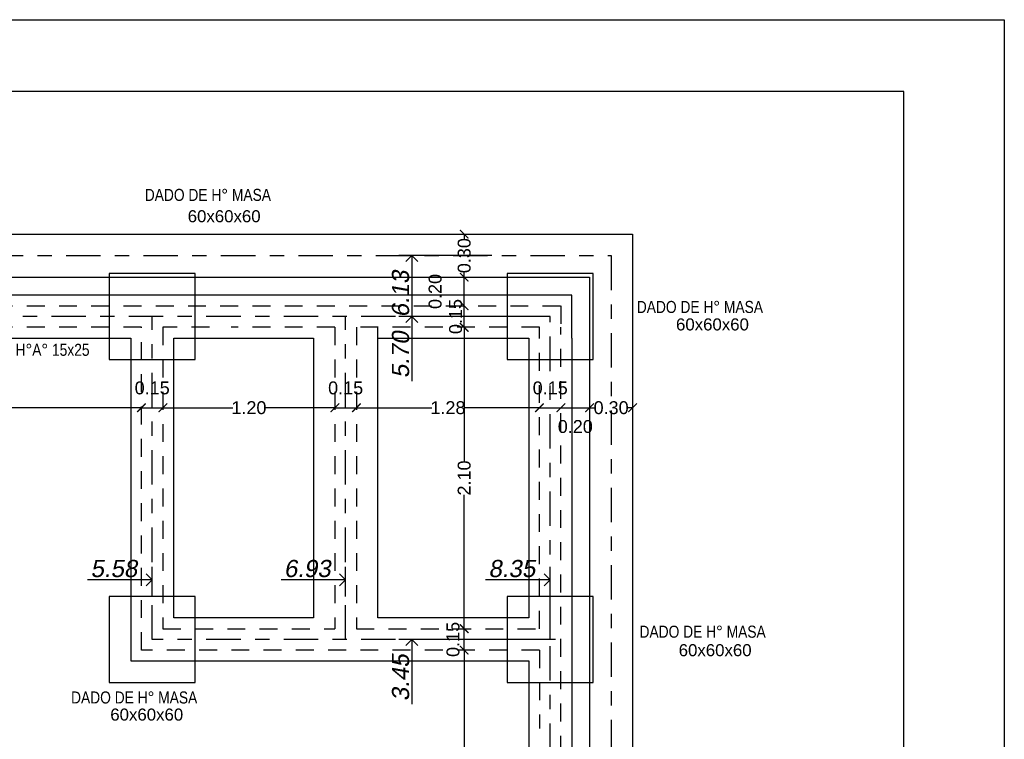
# Model space of a CAD drawing. Header units: millimetres. Extents: x 201 to 840, y 135 to 685.
# Tile 185 of 219: x 346.63 to 353.5, y 335.98 to 341. Entities that reach past the tile are written whole.
import ezdxf

# ---------------------------------------------------------------- set-up
doc = ezdxf.new("R2010")
doc.units = ezdxf.units.MM
doc.linetypes.add('ACAD_ISO10W100', pattern=[18, 12, -3, 0, -3])
doc.linetypes.add('HIDDEN2', pattern=[0.1875, 0.125, -0.0625])
for name, color, linetype in [('01', 1, 'Continuous'), ('cota', 2, 'Continuous'), ('COTAS', 1, 'Continuous'), ('ES-COTAS REPLANTEO', 1, 'Continuous'), ('ES-EJES', 2, 'ACAD_ISO10W100'), ('LAMINA', 6, 'Continuous'), ('muro', 6, 'Continuous'), ('TEXTOS VARIOS', 3, 'Continuous')]:
    doc.layers.add(name, color=color, linetype=linetype)
doc.styles.add('ARIAL', font='arial.ttf', dxfattribs={"height": 0.06})
doc.styles.add('Cotacon', font='arial.ttf', dxfattribs={"oblique": 10, "height": 0.12})
doc.styles.add('STYLE1', font='ARIALUNI.TTF', dxfattribs={"height": 0.09})
doc.dimstyles.new('D3', dxfattribs={"dimscale": 0, "dimtxt": 0.09, "dimasz": 0.06, "dimexe": 0, "dimexo": 0.15, "dimgap": 0, "dimtad": 0, "dimzin": 0, "dimdsep": 46, "dimtxsty": 'STYLE1', "dimblk": 'ARCHTICK', "dimcen": 1, "dimse1": 1, "dimse2": 1, "dimclrd": 1, "dimclre": 1, "dimclrt": 3, "dimadec": 0, "dimazin": 0, "dimtfac": 1, "dimtmove": 2, "dimatfit": 1, "dimldrblk": 'OPEN90', "dimfxl": 1, "dimtolj": 1, "dimtzin": 0, "dimarcsym": 0})
doc.dimstyles.new('REPLANTEO_100', dxfattribs={"dimscale": 0.06, "dimtxt": 0.12, "dimasz": 1.4, "dimexe": 1.5, "dimexo": 0, "dimgap": 0.275, "dimtad": 1, "dimjust": 2, "dimzin": 1, "dimdsep": 46, "dimtxsty": 'Cotacon', "dimblk1": 'NONE', "dimblk2": 'OPEN90', "dimsah": 1, "dimcen": -2, "dimse1": 1, "dimsd1": 1, "dimclrd": 1, "dimclre": 1, "dimclrt": 3, "dimadec": 0, "dimazin": 0, "dimtfac": 1, "dimtofl": 0, "dimtmove": 0, "dimatfit": 3, "dimldrblk": 'NONE', "dimfxl": 1, "dimtvp": 1.2, "dimtolj": 1, "dimtzin": 0, "dimarcsym": 0})

# ---------------------------------------------------------------- blocks, each defined once
blk = doc.blocks.new('_ARCHTICK')
at = {"color": 0, "linetype": 'ByBlock', "const_width": 0.15}
blk.add_lwpolyline([(-0.5, -0.5), (0.5, 0.5)], dxfattribs=at)
blk = doc.blocks.new('*D251')
at = {"layer": 'cota', "color": 1, "lineweight": -2}
for p, q in [((349.7347, 336.6052), (349.7347, 335.5743)), ((349.7347, 334.3082), (349.7347, 335.3391))]:
    blk.add_line(p, q, dxfattribs=at)
at = {"layer": 'DEFPOINTS', "color": 0}
for p in [(349.7347, 336.6052), (349.7347, 336.6052), (349.9921, 334.3082)]:
    blk.add_point(p, dxfattribs=at)
at = {"layer": 'cota', "color": 1, "lineweight": -2, "xscale": 0.06, "yscale": 0.06, "zscale": 0.06}
for p, rotation in [((349.7347, 336.6052), 90), ((349.7347, 334.3082), 270)]:
    blk.add_blockref('_ARCHTICK', p, dxfattribs=dict(at, rotation=rotation))
at = {"layer": 'cota', "color": 3, "insert": (349.7347, 335.4567), "char_height": 0.09, "attachment_point": 5, "rotation": 90, "style": 'STYLE1'}
blk.add_mtext('\\A1;2.30', dxfattribs=at)
blk = doc.blocks.new('_OPEN90')
at = {"color": 0, "linetype": 'ByBlock'}
for p, q in [((0, 0), (-1, 0)), ((-0.5, 0.5), (0, 0)), ((0, 0), (-0.5, -0.5))]:
    blk.add_line(p, q, dxfattribs=at)
blk = doc.blocks.new('*D252')
at = {"layer": 'cota', "color": 1, "lineweight": -2}
blk.add_line((349.7347, 336.6052), (349.7347, 336.7552), dxfattribs=at)
at = {"layer": 'DEFPOINTS', "color": 0}
for p in [(349.7347, 336.7552), (349.7347, 336.7552), (349.7347, 336.6052)]:
    blk.add_point(p, dxfattribs=at)
at = {"layer": 'cota', "color": 1, "lineweight": -2, "xscale": 0.06, "yscale": 0.06, "zscale": 0.06}
for p, rotation in [((349.7347, 336.7552), 90), ((349.7347, 336.6052), 270)]:
    blk.add_blockref('_ARCHTICK', p, dxfattribs=dict(at, rotation=rotation))
at = {"layer": 'cota', "color": 3, "insert": (349.6567, 336.6802), "char_height": 0.09, "attachment_point": 5, "rotation": 90, "style": 'STYLE1'}
blk.add_mtext('\\A1;0.15', dxfattribs=at)
blk = doc.blocks.new('*D253')
at = {"layer": 'cota', "color": 1, "lineweight": -2}
for p, q in [((349.7347, 338.8582), (349.7347, 337.9243)), ((349.7347, 336.7552), (349.7347, 337.6891))]:
    blk.add_line(p, q, dxfattribs=at)
at = {"layer": 'DEFPOINTS', "color": 0}
for p in [(349.7347, 338.8582), (350.2599, 338.8582), (350.0349, 336.7552)]:
    blk.add_point(p, dxfattribs=at)
at = {"layer": 'cota', "color": 1, "lineweight": -2, "xscale": 0.06, "yscale": 0.06, "zscale": 0.06}
for p, rotation in [((349.7347, 338.8582), 90), ((349.7347, 336.7552), 270)]:
    blk.add_blockref('_ARCHTICK', p, dxfattribs=dict(at, rotation=rotation))
at = {"layer": 'cota', "color": 3, "insert": (349.7347, 337.8067), "char_height": 0.09, "attachment_point": 5, "rotation": 90, "style": 'STYLE1'}
blk.add_mtext('\\A1;2.10', dxfattribs=at)
blk = doc.blocks.new('*D254')
at = {"layer": 'cota', "color": 1, "lineweight": -2}
for p, q in [((349.7347, 339.0082), (349.7347, 339.0682)), ((349.7347, 338.8582), (349.7347, 339.0082)), ((349.7347, 338.8582), (349.7347, 338.7982))]:
    blk.add_line(p, q, dxfattribs=at)
at = {"layer": 'DEFPOINTS', "color": 0}
for p in [(349.7347, 339.0082), (350.4099, 339.0082), (350.2599, 338.8582)]:
    blk.add_point(p, dxfattribs=at)
at = {"layer": 'cota', "color": 1, "lineweight": -2, "xscale": 0.06, "yscale": 0.06, "zscale": 0.06}
for p, rotation in [((349.7347, 339.0082), 270), ((349.7347, 338.8582), 90)]:
    blk.add_blockref('_ARCHTICK', p, dxfattribs=dict(at, rotation=rotation))
at = {"layer": 'cota', "color": 3, "insert": (349.6747, 338.9332), "char_height": 0.09, "attachment_point": 5, "rotation": 90, "style": 'STYLE1'}
blk.add_mtext('\\A1;0.15', dxfattribs=at)
blk = doc.blocks.new('*D255')
at = {"layer": 'cota', "color": 1, "lineweight": -2}
blk.add_line((349.7347, 339.0082), (349.7347, 339.2082), dxfattribs=at)
at = {"layer": 'DEFPOINTS', "color": 0}
for p in [(349.7347, 339.2082), (350.0349, 339.2082), (350.4099, 339.0082)]:
    blk.add_point(p, dxfattribs=at)
at = {"layer": 'cota', "color": 1, "lineweight": -2, "xscale": 0.06, "yscale": 0.06, "zscale": 0.06}
for p, rotation in [((349.7347, 339.2082), 90), ((349.7347, 339.0082), 270)]:
    blk.add_blockref('_ARCHTICK', p, dxfattribs=dict(at, rotation=rotation))
at = {"layer": 'cota', "color": 3, "insert": (349.5321, 339.1082), "char_height": 0.09, "attachment_point": 5, "rotation": 90, "style": 'STYLE1'}
blk.add_mtext('\\A1;0.20', dxfattribs=at)
blk = doc.blocks.new('*D233')
at = {"layer": 'cota', "color": 1, "lineweight": -2}
for p, q in [((349.7347, 339.5082), (349.7347, 339.4749)), ((349.7347, 339.2082), (349.7347, 339.2415))]:
    blk.add_line(p, q, dxfattribs=at)
at = {"layer": 'DEFPOINTS', "color": 0}
for p in [(349.7347, 339.5082), (349.7784, 339.5082), (350.0349, 339.2082)]:
    blk.add_point(p, dxfattribs=at)
at = {"layer": 'cota', "color": 1, "lineweight": -2, "xscale": 0.06, "yscale": 0.06, "zscale": 0.06}
for p, rotation in [((349.7347, 339.5082), 90), ((349.7347, 339.2082), 270)]:
    blk.add_blockref('_ARCHTICK', p, dxfattribs=dict(at, rotation=rotation))
at = {"layer": 'cota', "color": 3, "insert": (349.7347, 339.3582), "char_height": 0.09, "attachment_point": 5, "rotation": 90, "style": 'STYLE1'}
blk.add_mtext('\\A1;0.30', dxfattribs=at)
blk = doc.blocks.new('*D260')
at = {"layer": 'COTAS', "color": 1, "lineweight": -2}
for p, q in [((345.1072, 338.2968), (346.177, 338.2968)), ((347.4822, 338.2968), (346.4124, 338.2968))]:
    blk.add_line(p, q, dxfattribs=at)
at = {"layer": 'DEFPOINTS', "color": 0}
for p in [(347.4822, 338.49), (345.1072, 338.2968), (347.4822, 338.2968)]:
    blk.add_point(p, dxfattribs=at)
at = {"layer": 'COTAS', "color": 1, "lineweight": -2, "xscale": 0.06, "yscale": 0.06, "zscale": 0.06, "rotation": 180}
blk.add_blockref('_ARCHTICK', (345.1072, 338.2968), dxfattribs=at)
at = {"layer": 'COTAS', "color": 1, "lineweight": -2, "xscale": 0.06, "yscale": 0.06, "zscale": 0.06}
blk.add_blockref('_ARCHTICK', (347.4822, 338.2968), dxfattribs=at)
at = {"layer": 'COTAS', "color": 3, "insert": (346.2947, 338.2968), "char_height": 0.09, "attachment_point": 5, "style": 'STYLE1'}
blk.add_mtext('\\A1;2.38', dxfattribs=at)
blk = doc.blocks.new('*D261')
at = {"color": 1, "lineweight": -2}
for p, q in [((347.4822, 338.2968), (347.4222, 338.2968)), ((347.4822, 338.2968), (347.6322, 338.2968)), ((347.6322, 338.2968), (347.6922, 338.2968))]:
    blk.add_line(p, q, dxfattribs=at)
at = {"layer": 'DEFPOINTS', "color": 0}
for p in [(347.4822, 338.49), (347.6322, 338.2968), (347.6322, 338.2968)]:
    blk.add_point(p, dxfattribs=at)
at = {"color": 1, "lineweight": -2, "xscale": 0.06, "yscale": 0.06, "zscale": 0.06}
blk.add_blockref('_ARCHTICK', (347.4822, 338.2968), dxfattribs=at)
at = {"color": 1, "lineweight": -2, "xscale": 0.06, "yscale": 0.06, "zscale": 0.06, "rotation": 180}
blk.add_blockref('_ARCHTICK', (347.6322, 338.2968), dxfattribs=at)
at = {"color": 3, "insert": (347.5572, 338.4347), "char_height": 0.09, "attachment_point": 5, "style": 'STYLE1'}
blk.add_mtext('\\A1;0.15', dxfattribs=at)
blk = doc.blocks.new('*D262')
at = {"layer": 'COTAS', "color": 1, "lineweight": -2}
for p, q in [((347.6322, 338.2968), (348.1196, 338.2968)), ((348.8322, 338.2968), (348.3447, 338.2968))]:
    blk.add_line(p, q, dxfattribs=at)
at = {"layer": 'DEFPOINTS', "color": 0}
for p in [(347.6322, 338.2968), (348.8322, 338.2968), (348.8322, 338.2968)]:
    blk.add_point(p, dxfattribs=at)
at = {"layer": 'COTAS', "color": 1, "lineweight": -2, "xscale": 0.06, "yscale": 0.06, "zscale": 0.06, "rotation": 180}
blk.add_blockref('_ARCHTICK', (347.6322, 338.2968), dxfattribs=at)
at = {"layer": 'COTAS', "color": 1, "lineweight": -2, "xscale": 0.06, "yscale": 0.06, "zscale": 0.06}
blk.add_blockref('_ARCHTICK', (348.8322, 338.2968), dxfattribs=at)
at = {"layer": 'COTAS', "color": 3, "insert": (348.2322, 338.2968), "char_height": 0.09, "attachment_point": 5, "style": 'STYLE1'}
blk.add_mtext('\\A1;1.20', dxfattribs=at)
blk = doc.blocks.new('*D263')
at = {"color": 1, "lineweight": -2}
for p, q in [((350.2599, 338.2968), (350.1999, 338.2968)), ((350.2599, 338.2968), (350.4099, 338.2968)), ((350.4099, 338.2968), (350.4699, 338.2968))]:
    blk.add_line(p, q, dxfattribs=at)
at = {"layer": 'DEFPOINTS', "color": 0}
for p in [(350.2599, 338.2968), (350.4099, 338.2968), (350.4099, 338.2968)]:
    blk.add_point(p, dxfattribs=at)
at = {"color": 1, "lineweight": -2, "xscale": 0.06, "yscale": 0.06, "zscale": 0.06}
blk.add_blockref('_ARCHTICK', (350.2599, 338.2968), dxfattribs=at)
at = {"color": 1, "lineweight": -2, "xscale": 0.06, "yscale": 0.06, "zscale": 0.06, "rotation": 180}
blk.add_blockref('_ARCHTICK', (350.4099, 338.2968), dxfattribs=at)
at = {"color": 3, "insert": (350.3349, 338.4347), "char_height": 0.09, "attachment_point": 5, "style": 'STYLE1'}
blk.add_mtext('\\A1;0.15', dxfattribs=at)
blk = doc.blocks.new('*D264')
at = {"color": 1, "lineweight": -2}
blk.add_line((350.4099, 338.2968), (350.6099, 338.2968), dxfattribs=at)
at = {"layer": 'DEFPOINTS', "color": 0}
for p in [(350.4099, 338.2968), (350.6099, 338.2968), (350.6099, 338.2968)]:
    blk.add_point(p, dxfattribs=at)
at = {"color": 1, "lineweight": -2, "xscale": 0.06, "yscale": 0.06, "zscale": 0.06, "rotation": 180}
blk.add_blockref('_ARCHTICK', (350.4099, 338.2968), dxfattribs=at)
at = {"color": 1, "lineweight": -2, "xscale": 0.06, "yscale": 0.06, "zscale": 0.06}
blk.add_blockref('_ARCHTICK', (350.6099, 338.2968), dxfattribs=at)
at = {"color": 3, "insert": (350.5099, 338.1652), "char_height": 0.09, "attachment_point": 5, "style": 'STYLE1'}
blk.add_mtext('\\A1;0.20', dxfattribs=at)
blk = doc.blocks.new('*D235')
at = {"layer": 'COTAS', "color": 1, "lineweight": -2}
for p, q in [((350.6099, 338.2968), (350.6432, 338.2968)), ((350.9099, 338.2968), (350.8766, 338.2968))]:
    blk.add_line(p, q, dxfattribs=at)
at = {"layer": 'DEFPOINTS', "color": 0}
for p in [(350.6099, 338.2968), (350.9099, 338.2968), (350.9099, 338.2968)]:
    blk.add_point(p, dxfattribs=at)
at = {"layer": 'COTAS', "color": 1, "lineweight": -2, "xscale": 0.06, "yscale": 0.06, "zscale": 0.06, "rotation": 180}
blk.add_blockref('_ARCHTICK', (350.6099, 338.2968), dxfattribs=at)
at = {"layer": 'COTAS', "color": 1, "lineweight": -2, "xscale": 0.06, "yscale": 0.06, "zscale": 0.06}
blk.add_blockref('_ARCHTICK', (350.9099, 338.2968), dxfattribs=at)
at = {"layer": 'COTAS', "color": 3, "insert": (350.7599, 338.2968), "char_height": 0.09, "attachment_point": 5, "style": 'STYLE1'}
blk.add_mtext('\\A1;0.30', dxfattribs=at)
blk = doc.blocks.new('*D270')
at = {"layer": 'DEFPOINTS', "color": 0}
for p in [(347.5572, 337.0964), (347.5572, 336.9802), (341.9822, 336.6802)]:
    blk.add_point(p, dxfattribs=at)
at = {"layer": 'ES-COTAS REPLANTEO', "color": 1, "lineweight": -2}
for p, q in [((347.5572, 336.9802), (347.5572, 337.1864)), ((347.4732, 337.0964), (347.1066, 337.0964))]:
    blk.add_line(p, q, dxfattribs=at)
at = {"layer": 'ES-COTAS REPLANTEO', "color": 1, "lineweight": -2, "xscale": 0.08399999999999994, "yscale": 0.08399999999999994, "zscale": 0.08399999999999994}
blk.add_blockref('_OPEN90', (347.5572, 337.0964), dxfattribs=at)
at = {"layer": 'ES-COTAS REPLANTEO', "color": 3, "insert": (347.2899, 337.1741), "char_height": 0.12, "attachment_point": 5, "style": 'Cotacon'}
blk.add_mtext('\\A1;5.58', dxfattribs=at)
blk = doc.blocks.new('_None')
blk = doc.blocks.new('*D239')
at = {"layer": 'DEFPOINTS', "color": 0}
for p in [(350.3349, 337.0964), (341.9822, 336.6802), (350.3349, 336.6802)]:
    blk.add_point(p, dxfattribs=at)
at = {"layer": 'ES-COTAS REPLANTEO', "color": 1, "lineweight": -2}
for p, q in [((350.3349, 336.6802), (350.3349, 337.1864)), ((350.2509, 337.0964), (349.8835, 337.0964))]:
    blk.add_line(p, q, dxfattribs=at)
at = {"layer": 'ES-COTAS REPLANTEO', "color": 1, "lineweight": -2, "xscale": 0.08399999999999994, "yscale": 0.08399999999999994, "zscale": 0.08399999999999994}
blk.add_blockref('_OPEN90', (350.3349, 337.0964), dxfattribs=at)
at = {"layer": 'ES-COTAS REPLANTEO', "color": 3, "insert": (350.0672, 337.1742), "char_height": 0.12, "attachment_point": 5, "style": 'Cotacon'}
blk.add_mtext('\\A1;8.35', dxfattribs=at)
blk = doc.blocks.new('*D240')
at = {"layer": 'DEFPOINTS', "color": 0}
for p in [(349.3689, 336.6802), (350.371, 336.6802), (350.371, 333.2332)]:
    blk.add_point(p, dxfattribs=at)
at = {"layer": 'ES-COTAS REPLANTEO', "color": 1, "lineweight": -2}
for p, q in [((350.371, 336.6802), (349.2789, 336.6802)), ((349.3689, 336.5962), (349.3689, 336.2291))]:
    blk.add_line(p, q, dxfattribs=at)
at = {"layer": 'ES-COTAS REPLANTEO', "color": 1, "lineweight": -2, "xscale": 0.08399999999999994, "yscale": 0.08399999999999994, "zscale": 0.08399999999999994, "rotation": 90}
blk.add_blockref('_OPEN90', (349.3689, 336.6802), dxfattribs=at)
at = {"layer": 'ES-COTAS REPLANTEO', "color": 3, "insert": (349.2911, 336.4126), "char_height": 0.12, "attachment_point": 5, "rotation": 90, "style": 'Cotacon'}
blk.add_mtext('\\A1;3.45', dxfattribs=at)
blk = doc.blocks.new('*D241')
at = {"layer": 'DEFPOINTS', "color": 0}
for p in [(349.3689, 338.9332), (350.3349, 338.9332), (350.371, 333.2332)]:
    blk.add_point(p, dxfattribs=at)
at = {"layer": 'ES-COTAS REPLANTEO', "color": 1, "lineweight": -2}
for p, q in [((350.3349, 338.9332), (349.2789, 338.9332)), ((349.3689, 338.8492), (349.3689, 338.4833))]:
    blk.add_line(p, q, dxfattribs=at)
at = {"layer": 'ES-COTAS REPLANTEO', "color": 1, "lineweight": -2, "xscale": 0.08399999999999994, "yscale": 0.08399999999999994, "zscale": 0.08399999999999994, "rotation": 90}
blk.add_blockref('_OPEN90', (349.3689, 338.9332), dxfattribs=at)
at = {"layer": 'ES-COTAS REPLANTEO', "color": 3, "insert": (349.2911, 338.6663), "char_height": 0.12, "attachment_point": 5, "rotation": 90, "style": 'Cotacon'}
blk.add_mtext('\\A1;5.70', dxfattribs=at)
blk = doc.blocks.new('*D242')
at = {"layer": 'DEFPOINTS', "color": 0}
for p in [(349.3689, 339.3582), (349.9284, 339.3582), (350.371, 333.2332)]:
    blk.add_point(p, dxfattribs=at)
at = {"layer": 'ES-COTAS REPLANTEO', "color": 1, "lineweight": -2}
for p, q in [((349.9284, 339.3582), (349.2789, 339.3582)), ((349.3689, 339.2742), (349.3689, 338.9073))]:
    blk.add_line(p, q, dxfattribs=at)
at = {"layer": 'ES-COTAS REPLANTEO', "color": 1, "lineweight": -2, "xscale": 0.08399999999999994, "yscale": 0.08399999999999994, "zscale": 0.08399999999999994, "rotation": 90}
blk.add_blockref('_OPEN90', (349.3689, 339.3582), dxfattribs=at)
at = {"layer": 'ES-COTAS REPLANTEO', "color": 3, "insert": (349.2911, 339.0907), "char_height": 0.12, "attachment_point": 5, "rotation": 90, "style": 'Cotacon'}
blk.add_mtext('\\A1;6.13', dxfattribs=at)
blk = doc.blocks.new('*D282')
at = {"layer": 'DEFPOINTS', "color": 0}
for p in [(348.9072, 337.0964), (348.9072, 336.9802), (341.9822, 336.6802)]:
    blk.add_point(p, dxfattribs=at)
at = {"layer": 'ES-COTAS REPLANTEO', "color": 1, "lineweight": -2}
for p, q in [((348.9072, 336.9802), (348.9072, 337.1864)), ((348.8232, 337.0964), (348.4562, 337.0964))]:
    blk.add_line(p, q, dxfattribs=at)
at = {"layer": 'ES-COTAS REPLANTEO', "color": 1, "lineweight": -2, "xscale": 0.08399999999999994, "yscale": 0.08399999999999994, "zscale": 0.08399999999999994}
blk.add_blockref('_OPEN90', (348.9072, 337.0964), dxfattribs=at)
at = {"layer": 'ES-COTAS REPLANTEO', "color": 3, "insert": (348.6397, 337.1742), "char_height": 0.12, "attachment_point": 5, "style": 'Cotacon'}
blk.add_mtext('\\A1;6.93', dxfattribs=at)
blk = doc.blocks.new('*D294')
at = {"layer": 'COTAS', "color": 1, "lineweight": -2}
for p, q in [((348.8322, 338.2968), (348.7722, 338.2968)), ((348.8322, 338.2968), (348.9822, 338.2968)), ((348.9822, 338.2968), (349.0422, 338.2968))]:
    blk.add_line(p, q, dxfattribs=at)
at = {"layer": 'DEFPOINTS', "color": 0}
for p in [(348.8322, 338.2968), (348.9822, 338.2968), (348.9822, 338.2968)]:
    blk.add_point(p, dxfattribs=at)
at = {"layer": 'COTAS', "color": 1, "lineweight": -2, "xscale": 0.06, "yscale": 0.06, "zscale": 0.06}
blk.add_blockref('_ARCHTICK', (348.8322, 338.2968), dxfattribs=at)
at = {"layer": 'COTAS', "color": 1, "lineweight": -2, "xscale": 0.06, "yscale": 0.06, "zscale": 0.06, "rotation": 180}
blk.add_blockref('_ARCHTICK', (348.9822, 338.2968), dxfattribs=at)
at = {"layer": 'COTAS', "color": 3, "insert": (348.9072, 338.4347), "char_height": 0.09, "attachment_point": 5, "style": 'STYLE1'}
blk.add_mtext('\\A1;0.15', dxfattribs=at)
blk = doc.blocks.new('*D295')
at = {"layer": 'COTAS', "color": 1, "lineweight": -2}
for p, q in [((348.9822, 338.2968), (349.5084, 338.2968)), ((350.2599, 338.2968), (349.7337, 338.2968))]:
    blk.add_line(p, q, dxfattribs=at)
at = {"layer": 'DEFPOINTS', "color": 0}
for p in [(348.9822, 338.2968), (350.2599, 338.2968), (350.2599, 338.2968)]:
    blk.add_point(p, dxfattribs=at)
at = {"layer": 'COTAS', "color": 1, "lineweight": -2, "xscale": 0.06, "yscale": 0.06, "zscale": 0.06, "rotation": 180}
blk.add_blockref('_ARCHTICK', (348.9822, 338.2968), dxfattribs=at)
at = {"layer": 'COTAS', "color": 1, "lineweight": -2, "xscale": 0.06, "yscale": 0.06, "zscale": 0.06}
blk.add_blockref('_ARCHTICK', (350.2599, 338.2968), dxfattribs=at)
at = {"layer": 'COTAS', "color": 3, "insert": (349.621, 338.2968), "char_height": 0.09, "attachment_point": 5, "style": 'STYLE1'}
blk.add_mtext('\\A1;1.28', dxfattribs=at)

msp = doc.modelspace()

# ---------------------------------------------------------------- linework, layer by layer
msp.add_lwpolyline([(338.2564, 341.0047), (353.5039, 341.0047), (353.5039, 331.528), (338.2564, 331.528)], close=True)
at = {"layer": '01', "color": 1, "ltscale": 0.006}
for p, q in [((341.4072, 339.5082), (350.9099, 339.5082)), ((350.9099, 339.5082), (350.9099, 332.6582)), ((341.7072, 339.2082), (350.6099, 339.2082)), ((350.6099, 339.2082), (350.6099, 332.9582))]:
    msp.add_line(p, q, dxfattribs=at)
at = {"layer": '01', "ltscale": 0.01}
for points in [[(347.2572, 338.6332), (347.8572, 338.6332), (347.8572, 339.2332), (347.2572, 339.2332)], [(350.0349, 338.6332), (350.6349, 338.6332), (350.6349, 339.2332), (350.0349, 339.2332)], [(347.2572, 336.3802), (347.8572, 336.3802), (347.8572, 336.9802), (347.2572, 336.9802)], [(350.0349, 336.3802), (350.6349, 336.3802), (350.6349, 336.9802), (350.0349, 336.9802)]]:
    msp.add_lwpolyline(points, close=True, dxfattribs=at)
at = {"layer": '01', "color": 3, "ltscale": 0.006}
for points in [[(350.4849, 338.7832), (350.4849, 339.0832), (345.1822, 339.0832)], [(350.0349, 339.0832), (348.3322, 339.0832)], [(350.1849, 338.7832), (350.1849, 336.8302), (349.1322, 336.8302), (349.1322, 338.8582)], [(345.1822, 338.7832), (347.4072, 338.7832), (347.4072, 336.5302), (350.1849, 336.5302), (350.1849, 334.3832)], [(349.1322, 338.7832), (350.1849, 338.7832)], [(350.4849, 338.7832), (350.4849, 334.0832), (350.1849, 334.0832)]]:
    msp.add_lwpolyline(points, dxfattribs=at)
msp.add_lwpolyline([(348.6822, 338.7832), (348.6822, 336.8302), (347.7072, 336.8302), (347.7072, 338.7832), (348.6822, 338.7832)], close=True, dxfattribs=at)
at = {"layer": 'ES-EJES', "linetype": 'ACAD_ISO10W100', "ltscale": 0.02}
for p, q in [((341.5572, 339.3582), (350.7599, 339.3582)), ((350.7599, 339.3582), (350.7599, 332.8082)), ((350.3349, 338.9332), (341.9822, 338.9332)), ((347.5572, 336.6802), (347.5572, 338.9332)), ((348.9072, 336.6802), (348.9072, 338.9332)), ((350.3349, 334.2332), (350.3349, 338.9332)), ((350.3349, 336.6802), (347.5572, 336.6802))]:
    msp.add_line(p, q, dxfattribs=at)
at = {"layer": 'LAMINA'}
msp.add_lwpolyline([(338.7564, 332.028), (352.8039, 332.028), (352.8039, 340.5047), (338.7564, 340.5047)], close=True, dxfattribs=at)
at = {"layer": 'muro', "color": 4, "linetype": 'HIDDEN2'}
for points in [[(345.1072, 339.0082), (350.4099, 339.0082), (350.4099, 338.8582)], [(347.4822, 338.8582), (345.1072, 338.8582)], [(350.2599, 336.6052), (347.4822, 336.6052), (347.4822, 338.8582)], [(347.9572, 338.8582), (347.6322, 338.8582)], [(347.6322, 338.8582), (347.6322, 336.7552), (348.8322, 336.7552)], [(348.8322, 338.8582), (348.1072, 338.8582)], [(348.8322, 338.8582), (348.8322, 336.7552)], [(350.2599, 338.8582), (348.9822, 338.8582)], [(348.9822, 338.8582), (348.9822, 336.7552)], [(348.9822, 336.7552), (350.2599, 336.7552), (350.2599, 338.8582)], [(350.4099, 334.3082), (350.4099, 334.3082), (350.4099, 338.8582)], [(350.2599, 336.6052), (350.2599, 336.0582)]]:
    msp.add_lwpolyline(points, dxfattribs=at)

# ---------------------------------------------------------------- texts
at = {"layer": 'TEXTOS VARIOS', "ltscale": 0.01, "style": 'ARIAL'}
for p in [(347.805, 339.5912), (351.2127, 338.8364), (351.2315, 336.5632), (347.2647, 336.1138)]:
    msp.add_text('60x60x60', height=0.084, dxfattribs=at).set_placement(p)
at = {"layer": 'TEXTOS VARIOS', "ltscale": 0.01, "char_height": 0.084, "attachment_point": 1, "style": 'ARIAL'}
for s, width, insert in [('{\\fTechnic|b0|i0|c2|p2;DADO DE H° MASA}', 1.059243, (347.5053, 339.8241)), ('{\\fTechnic|b0|i0|c2|p2;DADO DE H° MASA}', 1.059243, (350.9391, 339.0421)), ('{\\fTechnic|b0|i0|c2|p2;VIGA DE FUNDACIÓN DE H°A° 15x25}', 2.256336, (345.4277, 338.7431)), ('{\\fTechnic|b0|i0|c2|p2;DADO DE H° MASA}', 1.059243, (350.9581, 336.7762)), ('{\\fTechnic|b0|i0|c2|p2;DADO DE H° MASA}', 1.059243, (346.991, 336.3171))]:
    msp.add_mtext_dynamic_manual_height_columns(s, width=width, gutter_width=12.5, heights=[0], dxfattribs=dict(at, insert=insert))

# ---------------------------------------------------------------- dimensions: what is measured, and where the dimension line sits
for base, p1, p2, picture, middle in [((347.6322, 338.2968), (347.4822, 338.49), (347.6322, 338.2968), '*D261', (347.5572, 338.4347)), ((350.4099, 338.2968), (350.2599, 338.2968), (350.4099, 338.2968), '*D263', (350.3349, 338.4347))]:
    dim = msp.add_linear_dim(base=base, p1=p1, p2=p2, dimstyle='D3', override={"dimscale": 1})
    dim.commit()
    dim.dimension.update_dxf_attribs({"geometry": picture, "text_midpoint": middle})
dim = msp.add_linear_dim(base=(350.6099, 338.2968), p1=(350.4099, 338.2968), p2=(350.6099, 338.2968), dimstyle='D3', override={"dimscale": 1})
dim.commit()
dim.dimension.update_dxf_attribs({"geometry": '*D264', "text_midpoint": (350.5099, 338.1652), "dimtype": 160})
at = {"layer": 'cota'}
for base, p1, p2, picture, middle in [((349.7347, 339.5082), (350.0349, 339.2082), (349.7784, 339.5082), '*D233', (349.7347, 339.3582)), ((349.7347, 339.0082), (350.2599, 338.8582), (350.4099, 339.0082), '*D254', (349.6747, 338.9332)), ((349.7347, 338.8582), (350.0349, 336.7552), (350.2599, 338.8582), '*D253', (349.7347, 337.8067)), ((349.7347, 336.6052), (349.9921, 334.3082), (349.7347, 336.6052), '*D251', (349.7347, 335.4567))]:
    dim = msp.add_linear_dim(base=base, p1=p1, p2=p2, angle=90, dimstyle='D3', override={"dimscale": 1}, dxfattribs=at)
    dim.commit()
    dim.dimension.update_dxf_attribs({"geometry": picture, "text_midpoint": middle})
for base, p1, p2, picture, middle in [((349.7347, 339.2082), (350.4099, 339.0082), (350.0349, 339.2082), '*D255', (349.5321, 339.1082)), ((349.7347, 336.7552), (349.7347, 336.6052), (349.7347, 336.7552), '*D252', (349.6567, 336.6802))]:
    dim = msp.add_linear_dim(base=base, p1=p1, p2=p2, angle=90, dimstyle='D3', override={"dimscale": 1}, dxfattribs=at)
    dim.commit()
    dim.dimension.update_dxf_attribs({"geometry": picture, "text_midpoint": middle, "dimtype": 160})
at = {"layer": 'COTAS'}
for base, p1, p2, picture, middle in [((347.4821823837, 338.2967702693), (345.1071823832, 338.2967702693), (347.4821823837, 338.4900338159), '*D260', (346.2946823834, 338.2967702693)), ((348.9822, 338.2968), (348.8322, 338.2968), (348.9822, 338.2968), '*D294', (348.9072, 338.4347)), ((348.8322, 338.2968), (347.6322, 338.2968), (348.8322, 338.2968), '*D262', (348.2322, 338.2968)), ((350.2599, 338.2968), (348.9822, 338.2968), (350.2599, 338.2968), '*D295', (349.621, 338.2968)), ((350.9099, 338.2968), (350.6099, 338.2968), (350.9099, 338.2968), '*D235', (350.7599, 338.2968))]:
    dim = msp.add_linear_dim(base=base, p1=p1, p2=p2, dimstyle='D3', override={"dimscale": 1}, dxfattribs=at)
    dim.commit()
    dim.dimension.update_dxf_attribs({"geometry": picture, "text_midpoint": middle})
at = {"layer": 'ES-COTAS REPLANTEO'}
for base, p1, p2, picture, middle in [((349.368869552, 339.3582303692), (350.370993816, 333.2332303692), (349.9283989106, 339.3582303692), '*D242', (349.2910598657, 339.0907469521)), ((349.3689, 338.9332), (350.371, 333.2332), (350.3349, 338.9332), '*D241', (349.2911, 338.6663)), ((349.3689, 336.6802), (350.371, 333.2332), (350.371, 336.6802), '*D240', (349.2911, 336.4126))]:
    dim = msp.add_linear_dim(base=base, p1=p1, p2=p2, angle=90, dimstyle='REPLANTEO_100', dxfattribs=at)
    dim.commit()
    dim.dimension.update_dxf_attribs({"geometry": picture, "text_midpoint": middle})
for base, p1, p2, picture, middle in [((347.5571823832, 337.096370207), (341.9821823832, 336.6801971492), (347.5571823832, 336.9801971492), '*D270', (347.2899036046, 337.1741389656)), ((350.3349, 337.0964), (341.9822, 336.6802), (350.3349, 336.6802), '*D239', (350.0672, 337.1742)), ((348.9071823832, 337.096370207), (341.9821823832, 336.6801971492), (348.9071823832, 336.9801971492), '*D282', (348.6396989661, 337.1741798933))]:
    dim = msp.add_linear_dim(base=base, p1=p1, p2=p2, dimstyle='REPLANTEO_100', dxfattribs=at)
    dim.commit()
    dim.dimension.update_dxf_attribs({"geometry": picture, "text_midpoint": middle})

doc.saveas('drawing.dxf')
